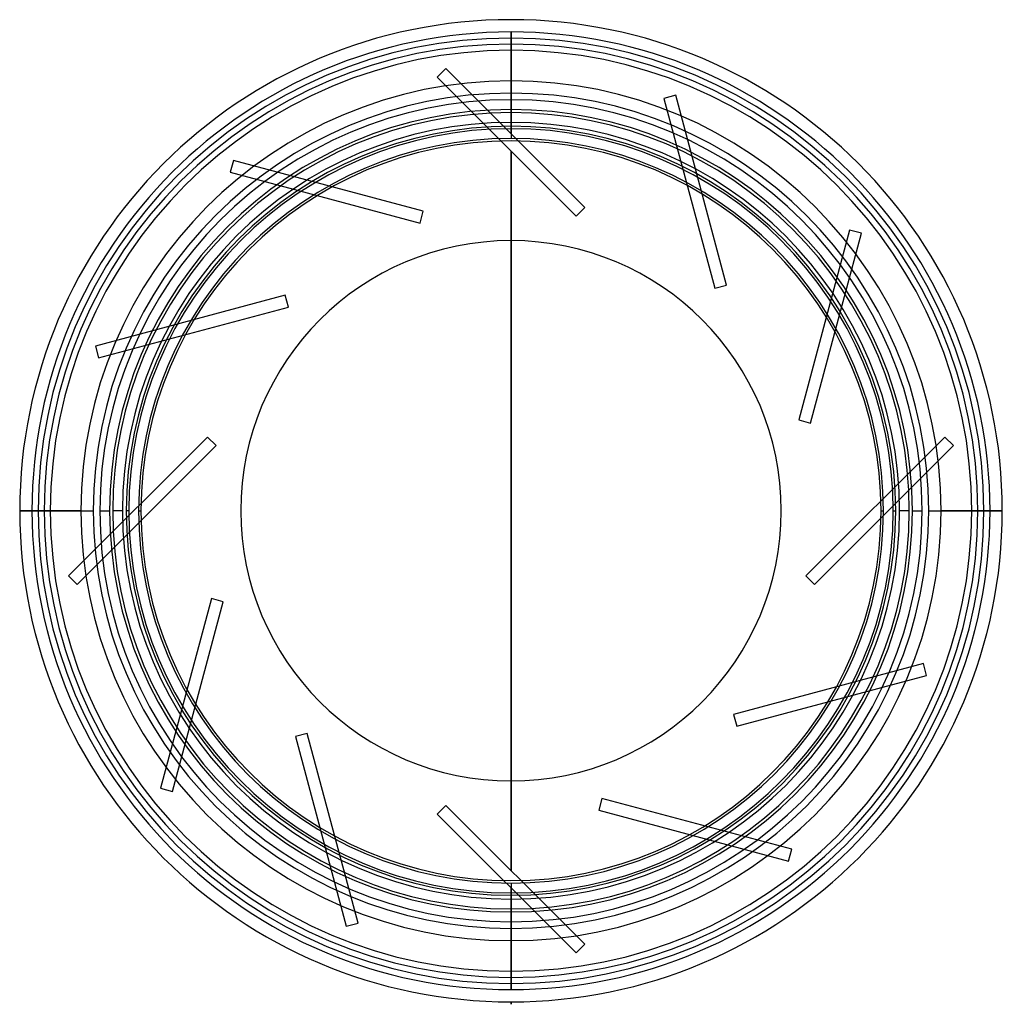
# Model space of a CAD drawing. Header units: millimetres. Extents: x -200 to 200, y -202 to 200.
import ezdxf

# ---------------------------------------------------------------- set-up
doc = ezdxf.new("R2010")
doc.units = ezdxf.units.MM
doc.layers.add('MAIN-1', color=7, linetype='Continuous')
doc.layers.add('MAIN-2', color=7, linetype='Continuous')

msp = doc.modelspace()

# ---------------------------------------------------------------- linework, layer by layer
at = {"layer": 'MAIN-1'}
for p, q in [((0, 110.3), (0, -110.3)), ((0, -110.3), (0, 110.3)), ((0, -110.3), (0, 110.3)), ((-175.5, 0), (-200.5, 0)), ((-167.8, 0), (-163.8, 0)), ((163.8, 0), (167.8, 0)), ((200.5, 0), (175.5, 0)), ((0, -200.5), (0, -201.5)), ((0, -201.5), (0, -200.5)), ((0, -201.5), (0, -200.5)), ((0, -201.5), (0, -201.5)), ((0, -201.5), (0, -201.5))]:
    msp.add_line(p, q, dxfattribs=at)
for radius, start, end in [(200.5, 90, 180), (200.5, 0, 90), (175.5, 0, 180), (167.8, 90, 180), (167.8, 0, 90), (163.8, 90, 180), (163.8, 0, 90), (156, 90, 270), (156, 270, 90), (151, 90, 270), (151, 270, 90), (110.3, 0, 180), (175.5, 180, 0), (167.8, 180, 0), (163.8, 180, 0), (110.3, 180, 0), (200.5, 270, 0), (200.5, 180, 270)]:
    msp.add_arc((0, 0), radius, start, end, dxfattribs=at)
at = {"layer": 'MAIN-2'}
for p, q in [((0, 200.5), (0, 200.5)), ((0, 195.5), (0, 195.5)), ((0, 195.5), (0, 195.5)), ((0, 195.5), (0, 153.94)), ((0, 153.94), (0, 195.5)), ((0, 153.94), (0, 195.5)), ((0, 153.93), (0, 195.5)), ((0, 157), (0, 193)), ((0, 188), (0, 152)), ((-26.59, 180.52), (-30.12, 176.99)), ((-30.12, 176.99), (-30.12, 176.99)), ((-30.12, 176.99), (26.59, 120.28)), ((-26.59, 180.52), (-26.59, 180.52)), ((30.12, 123.81), (-26.59, 180.52)), ((67.24, 169.63), (62.41, 168.34)), ((67.24, 169.63), (67.24, 169.63)), ((87.99, 92.16), (67.24, 169.63)), ((62.41, 168.34), (62.41, 168.34)), ((62.41, 168.34), (83.16, 90.87)), ((0, 156), (0, 156)), ((0, 156), (0, 156)), ((0, 151), (0, 151)), ((0, 151), (0, 151)), ((0, 110.3), (0, 146.87)), ((0, 146.86), (0, 110.3)), ((0, -146.86), (0, 146.86)), ((0, 110.3), (0, 146.86)), ((-113.29, 143.04), (-114.58, 138.21)), ((-113.29, 143.04), (-113.29, 143.04)), ((-35.82, 122.29), (-113.29, 143.04)), ((-114.58, 138.21), (-114.58, 138.21)), ((-114.58, 138.21), (-37.11, 117.46)), ((-37.11, 117.46), (-35.82, 122.29)), ((-35.82, 122.29), (-35.82, 122.29)), ((26.59, 120.28), (30.12, 123.81)), ((30.12, 123.81), (30.12, 123.81)), ((-37.11, 117.46), (-37.11, 117.46)), ((26.59, 120.28), (26.59, 120.28)), ((138.21, 114.58), (117.46, 37.11)), ((122.29, 35.82), (143.04, 113.29)), ((138.21, 114.58), (138.21, 114.58)), ((143.04, 113.29), (138.21, 114.58)), ((143.04, 113.29), (143.04, 113.29)), ((83.16, 90.87), (87.99, 92.16)), ((83.16, 90.87), (83.16, 90.87)), ((87.99, 92.16), (87.99, 92.16)), ((-92.16, 87.99), (-169.63, 67.24)), ((-92.16, 87.99), (-92.16, 87.99)), ((-90.87, 83.16), (-92.16, 87.99)), ((-168.34, 62.41), (-90.87, 83.16)), ((-90.87, 83.16), (-90.87, 83.16)), ((-169.63, 67.24), (-169.63, 67.24)), ((-169.63, 67.24), (-168.34, 62.41)), ((-168.34, 62.41), (-168.34, 62.41)), ((117.46, 37.11), (117.46, 37.11)), ((117.46, 37.11), (122.29, 35.82)), ((122.29, 35.82), (122.29, 35.82)), ((-123.81, 30.12), (-180.52, -26.59)), ((-123.81, 30.12), (-123.81, 30.12)), ((-120.28, 26.59), (-123.81, 30.12)), ((176.99, 30.12), (120.28, -26.59)), ((176.99, 30.12), (176.99, 30.12)), ((180.52, 26.59), (176.99, 30.12)), ((-176.99, -30.12), (-120.28, 26.59)), ((-120.28, 26.59), (-120.28, 26.59)), ((123.81, -30.12), (180.52, 26.59)), ((180.52, 26.59), (180.52, 26.59)), ((-200.5, 0), (-193, 0)), ((-195.5, 0), (-170.5, 0)), ((-188, 0), (-195.5, 0)), ((-190.5, 0), (-190.5, 0)), ((-158.55, 0), (-162.55, 0)), ((-156, 0), (-157, 0)), ((-152, 0), (-151, 0)), ((-110.3, 0), (-110.3, 0)), ((110.3, 0), (110.3, 0)), ((190.5, 0), (190.5, 0)), ((-190.5, 0), (-190.5, 0)), ((-110.3, 0), (-110.3, 0)), ((110.3, 0), (110.3, 0)), ((151, 0), (152, 0)), ((156, 0), (157, 0)), ((162.55, 0), (158.55, 0)), ((170.5, 0), (195.5, 0)), ((195.5, 0), (188, 0)), ((190.5, 0), (190.5, 0)), ((193, 0), (200.5, 0)), ((-180.52, -26.59), (-180.52, -26.59)), ((-180.52, -26.59), (-176.99, -30.12)), ((120.28, -26.59), (120.28, -26.59)), ((120.28, -26.59), (123.81, -30.12)), ((-176.99, -30.12), (-176.99, -30.12)), ((123.81, -30.12), (123.81, -30.12)), ((-122.29, -35.82), (-143.04, -113.29)), ((-122.29, -35.82), (-122.29, -35.82)), ((-117.46, -37.11), (-122.29, -35.82)), ((-138.21, -114.58), (-117.46, -37.11)), ((-117.46, -37.11), (-117.46, -37.11)), ((168.34, -62.41), (90.87, -83.16)), ((168.34, -62.41), (168.34, -62.41)), ((169.63, -67.24), (168.34, -62.41)), ((92.16, -87.99), (169.63, -67.24)), ((169.63, -67.24), (169.63, -67.24)), ((90.87, -83.16), (90.87, -83.16)), ((90.87, -83.16), (92.16, -87.99)), ((92.16, -87.99), (92.16, -87.99)), ((-83.16, -90.87), (-87.99, -92.16)), ((-87.99, -92.16), (-87.99, -92.16)), ((-87.99, -92.16), (-67.24, -169.63)), ((-83.16, -90.87), (-83.16, -90.87)), ((-62.41, -168.34), (-83.16, -90.87)), ((0, -110.3), (0, -146.86)), ((0, -146.86), (0, -110.3)), ((0, -146.87), (0, -110.3)), ((-143.04, -113.29), (-143.04, -113.29)), ((-143.04, -113.29), (-138.21, -114.58)), ((-138.21, -114.58), (-138.21, -114.58)), ((-26.59, -120.28), (-30.12, -123.81)), ((-26.59, -120.28), (-26.59, -120.28)), ((30.12, -176.99), (-26.59, -120.28)), ((37.11, -117.46), (35.82, -122.29)), ((37.11, -117.46), (37.11, -117.46)), ((114.58, -138.21), (37.11, -117.46)), ((-30.12, -123.81), (-30.12, -123.81)), ((-30.12, -123.81), (26.59, -180.52)), ((35.82, -122.29), (35.82, -122.29)), ((35.82, -122.29), (113.29, -143.04)), ((113.29, -143.04), (114.58, -138.21)), ((114.58, -138.21), (114.58, -138.21)), ((113.29, -143.04), (113.29, -143.04)), ((0, -151), (0, -151)), ((0, -151), (0, -151)), ((0, -152), (0, -188)), ((0, -195.5), (0, -153.93)), ((0, -153.94), (0, -195.5)), ((0, -195.5), (0, -153.94)), ((0, -195.5), (0, -153.94)), ((0, -156), (0, -156)), ((0, -156), (0, -156)), ((0, -193), (0, -157)), ((-67.24, -169.63), (-62.41, -168.34)), ((-62.41, -168.34), (-62.41, -168.34)), ((-67.24, -169.63), (-67.24, -169.63)), ((26.59, -180.52), (30.12, -176.99)), ((26.59, -180.52), (26.59, -180.52)), ((30.12, -176.99), (30.12, -176.99)), ((0, -195.5), (0, -195.5)), ((0, -195.5), (0, -195.5)), ((0, -200.5), (0, -200.5)), ((0, -200.5), (0, -200.5)), ((0, -201.5), (0, -200.5))]:
    msp.add_line(p, q, dxfattribs=at)
for radius, start, end in [(195.5, 90, 180), (193, 90, 180), (195.5, 0, 90), (193, 0, 90), (190.5, 0, 180), (188, 90, 180), (188, 0, 90), (170.5, 0, 180), (162.55, 90, 180), (162.55, 0, 90), (158.55, 90, 180), (157, 90, 180), (158.55, 0, 90), (157, 0, 90), (152, 90, 180), (152, 0, 90), (190.5, 180, 0), (170.5, 180, 0), (162.55, 180, 0), (158.55, 180, 0), (157, 270, 0), (152, 270, 0), (195.5, 270, 0), (188, 270, 0), (193, 270, 0), (195.5, 180, 270), (193, 180, 270), (188, 180, 270), (157, 180, 270), (152, 180, 270)]:
    msp.add_arc((0, 0), radius, start, end, dxfattribs=at)

doc.saveas('drawing.dxf')
